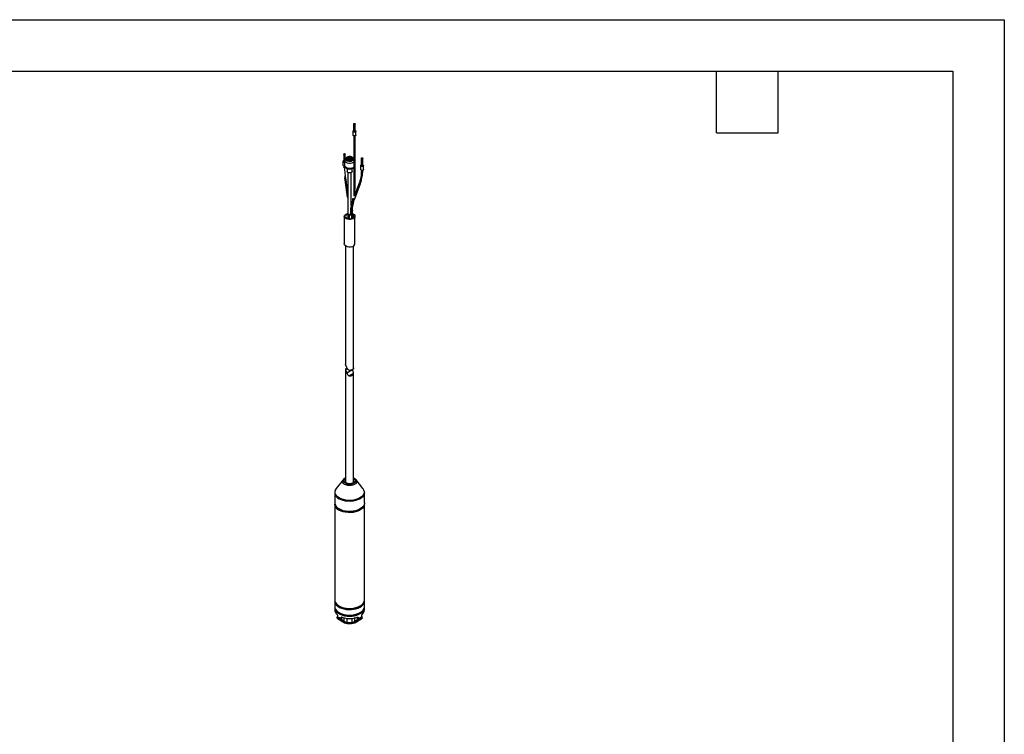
# Model space of a CAD drawing. Header units: millimetres. Extents: x 0 to 1676, y 0 to 1295.
# Tile 5 of 5: x 947 to 1676, y 766 to 1295. Entities that reach past the tile are written whole.
import ezdxf

# ---------------------------------------------------------------- set-up
doc = ezdxf.new("R2010")
doc.units = ezdxf.units.MM
doc.header["$LTSCALE"] = 6
doc.layers.add('TEXT', color=140, linetype='Continuous', lineweight=25)

msp = doc.modelspace()

# ---------------------------------------------------------------- linework, layer by layer
at = {"color": 7, "linetype": 'Continuous'}
for p, q in [((0.01, 1295.42), (1676.41, 1295.42)), ((1676.41, 1295.42), (1676.41, 0.02))]:
    msp.add_line(p, q, dxfattribs=at)
for p, q in [((1193.66, 1212.75), (1193.66, 1209.89)), ((1194.21, 1213.42), (1193.85, 1213.1)), ((1194.21, 1218.22), (1194.21, 1213.32)), ((1195.31, 1213.32), (1195.31, 1218.22)), ((1195.68, 1213.1), (1195.31, 1213.42)), ((1195.86, 1209.89), (1195.86, 1212.75)), ((1194.26, 1209.33), (1194.26, 1169.96)), ((1195.26, 1169.96), (1195.26, 1209.33)), ((1186.28, 1190.38), (1186.28, 1187.52)), ((1186.83, 1191.05), (1186.46, 1190.73)), ((1186.83, 1195.85), (1186.83, 1190.95)), ((1187.44, 1191.13), (1187.44, 1187.39)), ((1187.93, 1192.43), (1187.93, 1195.85)), ((1189.21, 1193.06), (1189.21, 1192.25)), ((1190.54, 1192.82), (1190.25, 1192.66)), ((1193.2, 1192.25), (1193.2, 1193.06)), ((1199.89, 1192.73), (1199.89, 1187.83)), ((1200.99, 1187.83), (1200.99, 1192.73)), ((1186.88, 1186.96), (1186.88, 1186.14)), ((1189.35, 1185.11), (1189.35, 1182.93)), ((1189.96, 1182.14), (1189.96, 1148.12)), ((1191.21, 1184.79), (1191.63, 1184.83)), ((1192.46, 1157.61), (1192.46, 1182.14)), ((1193.06, 1182.93), (1193.06, 1185.12)), ((1199.34, 1187.26), (1199.34, 1184.4)), ((1199.89, 1187.93), (1199.53, 1187.61)), ((1199.94, 1183.83), (1199.94, 1183.02)), ((1200.94, 1183.02), (1200.94, 1183.83)), ((1201.36, 1187.61), (1200.99, 1187.93)), ((1201.54, 1184.4), (1201.54, 1187.26)), ((1187.58, 1176.73), (1187.57, 1176.74)), ((1187.58, 1176.73), (1189.33, 1164.01)), ((1189.96, 1166.79), (1188.57, 1176.87)), ((1188.57, 1176.87), (1188.57, 1176.86)), ((1198.3, 1174.42), (1194.62, 1164.6)), ((1195.01, 1162.77), (1199.24, 1174.07)), ((1195.26, 1169.96), (1195.26, 1169.95)), ((1199.24, 1174.07), (1199.24, 1174.06)), ((1189.96, 1163.96), (1189.89, 1163.94)), ((1189.96, 1163.56), (1189.89, 1163.94)), ((1193.58, 1162.66), (1192.1, 1156.02)), ((1193.07, 1155.8), (1194.56, 1162.44)), ((1192.46, 1151.69), (1192.46, 1153.85)), ((1193.07, 1155.8), (1193.07, 1155.79)), ((1193.37, 1148.49), (1193.37, 1154.17)), ((1187.21, 1149.69), (1187.21, 1129.28)), ((1190.84, 1151.18), (1190.84, 1147.97)), ((1191.21, 1151.42), (1191.21, 1150.94)), ((1192.09, 1150.73), (1192.09, 1151.63)), ((1192.94, 1148.28), (1192.94, 1151.18)), ((1195.21, 1129.28), (1195.21, 1149.69)), ((1188.21, 1127.75), (1188.21, 1040.23)), ((1194.21, 1037.31), (1194.21, 1127.75)), ((1188.21, 1040.14), (1188.23, 1040.23)), ((1189.59, 1036.85), (1188.21, 1036.05)), ((1188.21, 1036.22), (1188.21, 952.72)), ((1193.44, 1036.03), (1189.21, 1033.59)), ((1194.2, 1033.35), (1191.07, 1031.55)), ((1194.21, 952.72), (1194.21, 1033.28)), ((1186.38, 954.56), (1181.35, 948.07)), ((1188.16, 952.91), (1188.21, 953.22)), ((1194.21, 953.22), (1194.25, 952.89)), ((1195.97, 954.63), (1196.03, 954.56)), ((1201.06, 948.07), (1196.03, 954.56)), ((1180.21, 944.91), (1180.21, 937.39)), ((1180.21, 944.8), (1180.21, 944.91)), ((1202.21, 937.39), (1202.21, 944.91)), ((1180.21, 936.57), (1180.21, 865.54)), ((1202.21, 865.54), (1202.21, 936.57)), ((1180.21, 864.72), (1180.21, 860.64)), ((1202.21, 860.64), (1202.21, 864.72)), ((1180.21, 859.82), (1180.21, 858.19)), ((1182.21, 853.97), (1182.17, 853.45)), ((1182.21, 853.97), (1182.21, 853.95)), ((1182.26, 853.88), (1182.26, 853.87)), ((1183.43, 856.15), (1183.78, 855.94)), ((1198.63, 855.94), (1198.98, 856.15)), ((1200.15, 853.87), (1200.15, 853.88)), ((1200.2, 853.95), (1200.2, 853.97)), ((1200.24, 853.45), (1200.2, 853.93)), ((1202.21, 858.19), (1202.21, 859.82)), ((1181.92, 852.14), (1181.99, 852.29)), ((1181.98, 852.02), (1182.4, 851.56)), ((1182, 852.03), (1182.02, 852.04)), ((1184.81, 852.39), (1184.81, 852.41)), ((1185.21, 852.34), (1185.17, 852.44)), ((1185.21, 852.51), (1185.21, 852.53)), ((1185.22, 852.34), (1185.21, 852.51)), ((1185.26, 851.92), (1185.22, 852.34)), ((1187.21, 849.51), (1187.21, 852.42)), ((1188.7, 848.29), (1188.49, 848.36)), ((1189.46, 848.66), (1189.46, 851.92)), ((1192.77, 848.19), (1193.71, 848.3)), ((1192.96, 851.92), (1192.96, 848.66)), ((1193.92, 848.36), (1193.71, 848.3)), ((1195.21, 849.51), (1195.21, 852.42)), ((1197.21, 852.51), (1197.21, 852.53)), ((1197.6, 852.41), (1197.6, 852.39)), ((1200.02, 851.55), (1200.42, 852.03)), ((1200.39, 852.04), (1200.41, 852.03)), ((1200.41, 852.03), (1200.44, 852.02)), ((1200.42, 852.29), (1200.49, 852.13))]:
    msp.add_line(p, q)
at = {"flags": 128}
for points in [[(1193.99, 1212.3), (1193.75, 1212.51), (1193.66, 1212.75), (1193.75, 1212.99), (1193.85, 1213.1)], [(1195.68, 1213.1), (1195.78, 1212.99), (1195.86, 1212.75), (1195.78, 1212.51), (1195.54, 1212.3), (1195.18, 1212.16), (1194.76, 1212.11), (1194.34, 1212.16), (1193.99, 1212.3)], [(1194.38, 1218), (1194.26, 1218.1), (1194.21, 1218.22), (1194.26, 1218.34), (1194.38, 1218.45), (1194.55, 1218.51), (1194.76, 1218.54), (1194.97, 1218.51), (1195.15, 1218.45), (1195.27, 1218.34), (1195.31, 1218.22), (1195.27, 1218.1), (1195.15, 1218), (1194.97, 1217.93), (1194.76, 1217.9), (1194.55, 1217.93), (1194.38, 1218)], [(1194.38, 1213.1), (1194.26, 1213.2), (1194.21, 1213.32)], [(1195.31, 1213.32), (1195.27, 1213.2), (1195.15, 1213.1), (1194.97, 1213.03), (1194.76, 1213), (1194.55, 1213.03), (1194.38, 1213.1)], [(1193.99, 1209.44), (1193.75, 1209.65), (1193.66, 1209.89)], [(1195.86, 1209.89), (1195.78, 1209.65), (1195.54, 1209.44), (1195.18, 1209.31), (1194.76, 1209.26), (1194.34, 1209.31), (1193.99, 1209.44)], [(1186.6, 1189.93), (1186.36, 1190.14), (1186.28, 1190.38), (1186.36, 1190.62), (1186.46, 1190.73)], [(1186.99, 1195.63), (1186.87, 1195.73), (1186.83, 1195.85), (1186.87, 1195.97), (1186.99, 1196.08), (1187.17, 1196.15), (1187.38, 1196.17), (1187.59, 1196.15), (1187.77, 1196.08), (1187.89, 1195.97), (1187.93, 1195.85), (1187.89, 1195.73), (1187.77, 1195.63), (1187.59, 1195.56), (1187.38, 1195.53), (1187.17, 1195.56), (1186.99, 1195.63)], [(1186.99, 1190.73), (1186.87, 1190.83), (1186.83, 1190.95)], [(1194.26, 1189.86), (1193.75, 1189.53), (1192.82, 1189.17), (1191.74, 1188.98), (1190.62, 1188.99), (1189.55, 1189.18), (1188.62, 1189.55), (1187.93, 1190.06), (1187.53, 1190.67), (1187.44, 1191.13)], [(1193.18, 1193.2), (1193.74, 1192.79), (1194.06, 1192.28), (1194.07, 1191.72), (1193.77, 1191.2), (1193.2, 1190.76), (1192.4, 1190.45), (1191.48, 1190.31), (1190.53, 1190.35), (1189.65, 1190.57), (1188.94, 1190.93), (1188.47, 1191.42), (1188.31, 1191.96), (1188.45, 1192.5), (1188.89, 1192.99), (1189.23, 1193.2)], [(1193.2, 1192.56), (1193.32, 1192.33), (1193.32, 1191.85), (1193, 1191.4), (1192.41, 1191.05), (1191.63, 1190.87), (1190.79, 1190.86), (1190.01, 1191.05), (1189.42, 1191.39), (1189.09, 1191.84), (1189.09, 1192.33), (1189.21, 1192.56)], [(1189.21, 1192.25), (1189.25, 1192.02), (1189.55, 1191.61), (1190.1, 1191.29), (1190.82, 1191.12), (1191.6, 1191.12), (1192.32, 1191.29), (1192.86, 1191.61), (1193.16, 1192.03), (1193.2, 1192.25)], [(1190.09, 1194.02), (1190.81, 1194.19), (1191.59, 1194.19), (1192.31, 1194.02), (1192.86, 1193.7), (1193.16, 1193.29), (1193.16, 1192.84), (1192.86, 1192.43), (1192.32, 1192.11), (1191.6, 1191.94), (1190.82, 1191.94), (1190.1, 1192.11), (1189.55, 1192.42), (1189.25, 1192.84), (1189.25, 1193.28), (1189.55, 1193.7), (1190.09, 1194.02)], [(1190.54, 1193.63), (1190.97, 1193.74), (1191.43, 1193.74), (1191.86, 1193.64), (1192.19, 1193.45), (1192.37, 1193.2), (1192.37, 1192.93), (1192.2, 1192.68), (1191.87, 1192.49), (1191.44, 1192.39), (1190.98, 1192.39), (1190.55, 1192.49), (1190.22, 1192.68), (1190.04, 1192.93), (1190.04, 1193.2), (1190.21, 1193.44), (1190.54, 1193.63)], [(1200.05, 1192.5), (1199.94, 1192.61), (1199.89, 1192.73), (1199.94, 1192.85), (1200.05, 1192.95), (1200.23, 1193.02), (1200.44, 1193.05), (1200.65, 1193.02), (1200.83, 1192.95), (1200.95, 1192.85), (1200.99, 1192.73), (1200.95, 1192.61), (1200.83, 1192.5), (1200.65, 1192.43), (1200.44, 1192.41), (1200.23, 1192.43), (1200.05, 1192.5)], [(1186.6, 1187.07), (1186.36, 1187.28), (1186.28, 1187.52)], [(1187.48, 1185.86), (1187.38, 1185.85), (1187.19, 1185.88), (1187.02, 1185.94), (1186.92, 1186.03), (1186.88, 1186.14)], [(1194.26, 1186.12), (1193.75, 1185.78), (1192.82, 1185.42), (1191.74, 1185.24), (1190.62, 1185.24), (1189.55, 1185.44), (1188.62, 1185.8), (1187.93, 1186.31), (1187.53, 1186.92), (1187.44, 1187.39)], [(1187.88, 1186.14), (1187.84, 1186.03), (1187.73, 1185.94), (1187.57, 1185.88), (1187.48, 1185.86)], [(1193.06, 1182.93), (1193.03, 1182.73), (1192.75, 1182.34), (1192.24, 1182.04), (1191.57, 1181.88), (1190.85, 1181.88), (1190.18, 1182.04), (1189.66, 1182.34), (1189.38, 1182.72), (1189.35, 1182.93)], [(1199.67, 1186.81), (1199.43, 1187.01), (1199.34, 1187.26), (1199.43, 1187.5), (1199.53, 1187.61)], [(1199.67, 1183.95), (1199.43, 1184.16), (1199.34, 1184.4)], [(1201.36, 1187.61), (1201.46, 1187.5), (1201.54, 1187.26), (1201.46, 1187.01), (1201.22, 1186.81), (1200.86, 1186.67), (1200.44, 1186.62), (1200.02, 1186.67), (1199.67, 1186.81)], [(1201.54, 1184.4), (1201.46, 1184.16), (1201.22, 1183.95), (1200.86, 1183.81), (1200.44, 1183.76), (1200.02, 1183.81), (1199.67, 1183.95)], [(1200.05, 1187.6), (1199.94, 1187.71), (1199.89, 1187.83)], [(1200.8, 1182.81), (1200.64, 1182.75), (1200.44, 1182.73), (1200.25, 1182.75), (1200.09, 1182.81), (1199.98, 1182.91), (1199.94, 1183.02)], [(1200.99, 1187.83), (1200.95, 1187.71), (1200.83, 1187.6), (1200.65, 1187.54), (1200.44, 1187.51), (1200.23, 1187.54), (1200.05, 1187.6)], [(1200.94, 1183.02), (1200.91, 1182.91), (1200.8, 1182.81)], [(1188.57, 1176.86), (1188.57, 1176.86), (1188.52, 1176.8), (1188.41, 1176.74), (1188.25, 1176.69), (1188.06, 1176.65), (1187.87, 1176.64), (1187.71, 1176.66), (1187.61, 1176.69), (1187.58, 1176.73)], [(1194.96, 1169.69), (1194.76, 1169.67), (1194.57, 1169.69), (1194.41, 1169.76), (1194.3, 1169.85), (1194.26, 1169.96)], [(1199.12, 1173.98), (1198.96, 1173.97), (1198.78, 1174.01), (1198.6, 1174.08), (1198.44, 1174.17), (1198.34, 1174.28), (1198.3, 1174.38), (1198.3, 1174.42)], [(1199.24, 1174.06), (1199.21, 1174.03), (1199.12, 1173.98)], [(1194.25, 1162.16), (1194.06, 1162.14), (1193.87, 1162.19), (1193.71, 1162.29), (1193.61, 1162.44), (1193.58, 1162.59), (1193.58, 1162.66)], [(1193.65, 1162.79), (1193.73, 1162.86), (1193.89, 1162.94), (1194.08, 1162.95), (1194.27, 1162.9), (1194.43, 1162.8), (1194.53, 1162.66), (1194.57, 1162.5), (1194.56, 1162.44)], [(1194.49, 1162.3), (1194.41, 1162.23), (1194.25, 1162.16)], [(1194.56, 1162.44), (1194.53, 1162.35), (1194.49, 1162.3)], [(1195.01, 1162.77), (1194.98, 1162.74), (1194.88, 1162.69)], [(1192.77, 1155.52), (1192.58, 1155.51), (1192.39, 1155.55), (1192.23, 1155.66), (1192.12, 1155.8), (1192.09, 1155.96), (1192.1, 1156.02)], [(1193.37, 1154.18), (1193.37, 1154.17), (1193.33, 1154.06), (1193.22, 1153.97)], [(1192.91, 1147.6), (1191.83, 1147.41), (1190.69, 1147.4), (1189.59, 1147.58), (1188.63, 1147.93), (1187.87, 1148.42), (1187.38, 1149.01), (1187.21, 1149.66), (1187.35, 1150.31), (1187.81, 1150.91), (1188.55, 1151.42), (1189.5, 1151.78), (1190.02, 1151.9)], [(1189.96, 1151.27), (1189.49, 1151.11), (1188.79, 1150.72), (1188.34, 1150.21), (1188.21, 1149.64), (1188.4, 1149.08), (1188.89, 1148.59), (1189.64, 1148.22), (1190.55, 1148), (1191.54, 1147.97), (1192.49, 1148.13), (1192.49, 1148.13)], [(1192.26, 1151.75), (1192.61, 1151.62), (1192.85, 1151.43), (1192.94, 1151.19), (1192.87, 1150.96), (1192.64, 1150.76), (1192.3, 1150.62), (1191.89, 1150.58), (1191.48, 1150.62), (1191.14, 1150.76), (1190.91, 1150.96), (1190.84, 1151.2), (1190.94, 1151.44)], [(1192.09, 1151.63), (1192.38, 1151.55), (1192.6, 1151.4), (1192.69, 1151.22), (1192.65, 1151.03), (1192.47, 1150.86), (1192.2, 1150.75), (1191.87, 1150.72), (1191.55, 1150.76), (1191.29, 1150.88), (1191.13, 1151.05), (1191.1, 1151.24), (1191.21, 1151.42)], [(1192.49, 1148.13), (1193.3, 1148.45), (1193.88, 1148.91), (1194.18, 1149.46), (1194.15, 1150.02), (1193.8, 1150.56), (1193.37, 1150.89)], [(1193.37, 1151.63), (1193.78, 1151.46), (1194.54, 1150.97), (1195.03, 1150.37), (1195.2, 1149.72), (1195.06, 1149.07), (1194.6, 1148.47), (1193.86, 1147.97), (1192.91, 1147.6)], [(1192.91, 1127.19), (1191.83, 1127), (1190.69, 1126.99), (1189.59, 1127.17), (1188.63, 1127.51), (1187.87, 1128), (1187.38, 1128.6), (1187.21, 1129.25), (1187.21, 1129.28)], [(1187.47, 951.16), (1186.65, 951.76), (1186.13, 952.46), (1185.92, 953.22), (1186.04, 953.98), (1186.38, 954.56)], [(1196.03, 954.56), (1196.06, 954.53), (1196.43, 953.79), (1196.47, 953.03), (1196.18, 952.28), (1195.58, 951.6), (1194.7, 951.02), (1193.61, 950.59), (1192.36, 950.33), (1191.04, 950.26), (1189.73, 950.38), (1188.51, 950.69), (1187.47, 951.16)], [(1194.21, 955.58), (1194.33, 955.53), (1195.26, 954.74), (1195.53, 954.25), (1195.63, 953.72), (1195.53, 953.2), (1195.26, 952.71), (1194.33, 951.92), (1192.96, 951.38), (1192.11, 951.22), (1191.21, 951.17), (1190.3, 951.22), (1189.45, 951.38), (1188.08, 951.92), (1188.08, 951.92)], [(1183.57, 941.11), (1182.36, 941.94), (1181.42, 942.89), (1180.77, 943.91), (1180.45, 944.98), (1180.45, 946.06), (1180.77, 947.13), (1181.35, 948.07)], [(1202.2, 944.85), (1202.08, 943.97), (1201.65, 942.92), (1200.92, 941.93), (1199.91, 941.02), (1198.65, 940.23), (1197.17, 939.57), (1195.52, 939.07), (1193.75, 938.73), (1191.91, 938.57), (1190.04, 938.59), (1188.21, 938.8), (1186.46, 939.18), (1184.85, 939.72), (1183.43, 940.42)], [(1201.06, 948.07), (1201.64, 947.13), (1201.96, 946.06), (1201.96, 944.98), (1201.64, 943.91), (1200.99, 942.89), (1200.05, 941.94), (1198.84, 941.11), (1197.4, 940.41), (1195.77, 939.87), (1194, 939.5), (1192.15, 939.31), (1190.26, 939.31), (1188.41, 939.5), (1186.64, 939.87), (1185.01, 940.41), (1183.57, 941.11)], [(1202.21, 937.39), (1202.08, 936.45), (1201.65, 935.4), (1200.92, 934.41), (1199.91, 933.51), (1198.65, 932.71), (1197.17, 932.06), (1195.52, 931.55), (1193.75, 931.21), (1191.91, 931.05), (1190.04, 931.08), (1188.21, 931.28), (1186.46, 931.66), (1184.85, 932.21), (1183.43, 932.9)], [(1202.18, 936.98), (1202.2, 936.71), (1202.08, 935.63), (1201.65, 934.59), (1200.92, 933.6), (1199.91, 932.69), (1198.65, 931.9), (1197.17, 931.24), (1195.52, 930.73), (1193.75, 930.4), (1191.91, 930.24), (1190.04, 930.26), (1188.21, 930.46), (1186.46, 930.85), (1184.85, 931.39), (1183.43, 932.08)], [(1180.21, 865.54), (1180.33, 864.6), (1180.76, 863.55), (1181.49, 862.56), (1182.5, 861.65), (1183.76, 860.86), (1185.24, 860.2), (1186.89, 859.7), (1188.66, 859.36), (1190.5, 859.2), (1192.37, 859.22), (1194.2, 859.43), (1195.95, 859.81), (1197.56, 860.35), (1198.98, 861.05)], [(1180.23, 865.13), (1180.21, 864.85), (1180.33, 863.78), (1180.76, 862.73), (1181.49, 861.74), (1182.5, 860.84), (1183.76, 860.04), (1185.24, 859.38), (1186.89, 858.88), (1188.66, 858.54), (1190.5, 858.38), (1192.37, 858.4), (1194.2, 858.61), (1195.95, 858.99), (1197.56, 859.53), (1198.98, 860.23)], [(1180.21, 860.64), (1180.33, 859.7), (1180.76, 858.65), (1181.49, 857.66), (1182.5, 856.75), (1183.76, 855.96), (1185.24, 855.3), (1186.89, 854.8), (1188.66, 854.46), (1190.5, 854.3), (1192.37, 854.32), (1194.2, 854.53), (1195.95, 854.91), (1197.56, 855.45), (1198.98, 856.15)], [(1180.23, 860.23), (1180.21, 859.55), (1180.45, 858.48), (1181, 857.45), (1181.84, 856.49), (1182.95, 855.62), (1184.29, 854.88), (1185.84, 854.28), (1187.54, 853.83), (1189.35, 853.56), (1191.21, 853.47)], [(1191.21, 853.47), (1193.06, 853.56), (1194.87, 853.83), (1196.57, 854.28), (1198.12, 854.88), (1199.46, 855.62), (1200.57, 856.49), (1201.41, 857.45), (1201.96, 858.48), (1202.2, 859.55), (1202.18, 860.23)], [(1184.81, 852.39), (1184.87, 852.37), (1184.94, 852.36), (1185, 852.37), (1185.07, 852.38), (1185.13, 852.4), (1185.17, 852.43), (1185.2, 852.47), (1185.21, 852.51)]]:
    msp.add_lwpolyline(points, dxfattribs=at)
for centre, radius, start, end in [((1187.37, 1191.42), 1.67, 242.65624, 272.40274), ((1187.37, 1191.48), 0.841, 242.72458, 274.26968), ((1191.19, 1191.16), 1.78, 57.1084, 111.45867), ((1187.37, 1188.57), 1.69, 242.75543, 275.21677), ((1194.93, 1170.04), 0.346, 274.38659, 345.48656), ((1189.67, 1164.52), 0.616, 236.05164, 290.60101), ((1194.78, 1163.52), 0.833, 249.08928, 276.99398), ((1192.87, 1154.61), 0.737, 239.62329, 298.6209), ((1192.7, 1155.9), 0.389, 279.8414, 343.38216), ((1191.2, 1153.56), 2.14, 262.92333, 270.11847), ((1191.59, 1152.5), 0.998, 299.517, 311.47543), ((1192.63, 1129.8), 2.63, 276.1813, 348.50948), ((1185.62, 945.4), 5.45, 186.33133, 246.24395), ((1185.59, 937.86), 5.41, 184.94505, 246.37509), ((1185.42, 936.88), 5.2, 178.89658, 247.39802), ((1196.59, 865.28), 5.49, 294.57468, 354.10517), ((1196.82, 866), 5.41, 293.62491, 355.05495), ((1196.99, 865.03), 5.2, 292.60198, 1.10342), ((1184.78, 858.37), 4.58, 182.3246, 228.64854), ((1191.21, 870.02), 15.91, 242.18163, 297.81299), ((1196.82, 861.1), 5.41, 293.62491, 355.05495), ((1200.1, 853.95), 0.101, 303.18467, 14.05136), ((1197.63, 858.37), 4.58, 311.35146, 357.6754), ((1188.65, 861.39), 10.33, 231.43963, 248.56574), ((1191.21, 869.85), 18.02, 251.79708, 288.20292), ((1185.69, 852.71), 0.114, 169.04424, 229.65419), ((1193.76, 861.39), 10.33, 291.43426, 308.56037)]:
    msp.add_arc(centre, radius, start, end)
msp.add_ellipse((1193.21, 856.4), major_axis=(-3.55, 3.55), ratio=0.517687, start_param=2.7557, end_param=3.111437)
for points, knots in [([(1189.31, 1193.4), (1189.25, 1193.39), (1188.99, 1193.3), (1188.57, 1193.05), (1188.07, 1192.66), (1187.68, 1192.15), (1187.45, 1191.61), (1187.46, 1191.26), (1187.47, 1191.12)], [0, 0, 0, 0, 0.050641, 0.241249, 0.44403, 0.653059, 0.86828, 1, 1, 1, 1]), ([(1190.69, 1192.46), (1190.76, 1192.47), (1190.92, 1192.5), (1191.26, 1192.52), (1191.56, 1192.5), (1191.72, 1192.46), (1191.74, 1192.46)], [0, 0, 0, 0, 0.20449, 0.491503, 0.940408, 1, 1, 1, 1]), ([(1194.26, 1192.7), (1194.08, 1192.85), (1193.74, 1193.13), (1193.3, 1193.35), (1193.06, 1193.43), (1193.05, 1193.43)], [0, 0, 0, 0, 0.507417, 0.967873, 1, 1, 1, 1]), ([(1187.47, 1187.38), (1187.46, 1187.28), (1187.44, 1186.95), (1187.67, 1186.4), (1188.09, 1185.84), (1188.66, 1185.42), (1189.24, 1185.14), (1189.82, 1184.95), (1190.45, 1184.82), (1190.93, 1184.8), (1191.21, 1184.79)], [0, 0, 0, 0, 0.060908, 0.212657, 0.368043, 0.51271, 0.644927, 0.744642, 0.854964, 1, 1, 1, 1]), ([(1188.57, 1176.86), (1188.34, 1178.45), (1187.9, 1181.6), (1187.62, 1184.44), (1187.47, 1185.86)], [0, 0, 0, 0, 0.501316, 1, 1, 1, 1]), ([(1191.63, 1184.83), (1191.84, 1184.84), (1192.2, 1184.86), (1192.75, 1185), (1193.28, 1185.18), (1193.83, 1185.47), (1194.12, 1185.72), (1194.26, 1185.85)], [0, 0, 0, 0, 0.2092391, 0.3432033, 0.5632621, 0.7861584, 1, 1, 1, 1]), ([(1199.93, 1183.02), (1199.92, 1182.4), (1199.9, 1181.05), (1199.59, 1178.92), (1199.09, 1176.66), (1198.56, 1175.16), (1198.3, 1174.42)], [0, 0, 0, 0, 0.219783, 0.481474, 0.742323, 1, 1, 1, 1]), ([(1199.22, 1174.07), (1199.31, 1174.29), (1199.69, 1175.23), (1200.17, 1176.92), (1200.64, 1179.11), (1200.91, 1181.16), (1200.92, 1182.45), (1200.93, 1183.01)], [0, 0, 0, 0, 0.073948, 0.315353, 0.559285, 0.805658, 1, 1, 1, 1]), ([(1187.68, 1179.62), (1187.65, 1179.44), (1187.51, 1178.42), (1187.54, 1177.49), (1187.57, 1176.74)], [0, 0, 0, 0, 0.181248, 1, 1, 1, 1]), ([(1194.26, 1169.97), (1194.27, 1169.21), (1194.29, 1167.67), (1194.44, 1165.88), (1194.48, 1164.99), (1194.5, 1164.69)], [0, 0, 0, 0, 0.39531, 0.794482, 1, 1, 1, 1]), ([(1194.48, 1165.75), (1194.68, 1166.35), (1195.1, 1167.58), (1195.21, 1169.14), (1195.26, 1169.95)], [0, 0, 0, 0, 0.483755, 1, 1, 1, 1]), ([(1193.38, 1154.18), (1193.39, 1154.79), (1193.41, 1156.14), (1193.72, 1158.27), (1194.23, 1160.53), (1194.75, 1162.03), (1195.01, 1162.77)], [0, 0, 0, 0, 0.219793, 0.481485, 0.742335, 1, 1, 1, 1]), ([(1194.02, 1162.94), (1193.95, 1162.78), (1193.86, 1162.56), (1193.79, 1162.33), (1193.77, 1162.26)], [0, 0, 0, 0, 0.7068582, 1, 1, 1, 1]), ([(1192.1, 1156.03), (1191.97, 1155.19), (1191.72, 1153.53), (1191.9, 1151.73), (1192, 1150.85), (1192.01, 1150.82)], [0, 0, 0, 0, 0.495477, 0.984936, 1, 1, 1, 1]), ([(1192.02, 1152.51), (1192.11, 1152.78), (1192.45, 1153.81), (1192.81, 1154.95), (1193.07, 1155.79)], [0, 0, 0, 0, 0.269704, 1, 1, 1, 1]), ([(1189.37, 1037.3), (1189.17, 1037.2), (1188.75, 1036.98), (1188.34, 1036.63), (1188.19, 1036.33), (1188.21, 1036.1), (1188.21, 1036.05)], [0, 0, 0, 0, 0.255465, 0.566486, 0.903026, 1, 1, 1, 1]), ([(1189.21, 1037.67), (1189.12, 1037.89), (1189.01, 1038.11), (1188.86, 1038.44), (1188.8, 1038.55), (1188.69, 1038.76), (1188.64, 1038.87), (1188.54, 1039.08), (1188.5, 1039.19), (1188.41, 1039.39), (1188.37, 1039.49), (1188.27, 1039.78), (1188.23, 1039.96), (1188.21, 1040.14)], [0, 0, 0, 0, 0.25, 0.25, 0.375, 0.375, 0.5, 0.5, 0.625, 0.625, 0.75, 0.75, 1, 1, 1, 1]), ([(1191.07, 1035.63), (1190.84, 1035.7), (1190.62, 1035.81), (1190.32, 1036.01), (1190.22, 1036.08), (1190.04, 1036.25), (1189.96, 1036.33), (1189.72, 1036.61), (1189.59, 1036.81), (1189.37, 1037.23), (1189.28, 1037.45), (1189.21, 1037.67)], [0, 0, 0, 0, 0.25, 0.25, 0.375, 0.375, 0.5, 0.5, 0.75, 0.75, 1, 1, 1, 1]), ([(1194.2, 1037.43), (1194.21, 1037.28), (1194.2, 1037.15), (1194.13, 1036.91), (1194.08, 1036.8), (1193.93, 1036.6), (1193.83, 1036.51), (1193.6, 1036.33), (1193.47, 1036.24), (1193.18, 1036.07), (1193.02, 1035.99), (1192.67, 1035.84), (1192.49, 1035.77), (1192.1, 1035.66), (1191.9, 1035.62), (1191.49, 1035.58), (1191.28, 1035.59), (1191.07, 1035.63)], [0, 0, 0, 0, 0.125, 0.125, 0.25, 0.25, 0.375, 0.375, 0.5, 0.5, 0.625, 0.625, 0.75, 0.75, 0.875, 0.875, 1, 1, 1, 1]), ([(1188.21, 1036.05), (1188.23, 1035.88), (1188.27, 1035.7), (1188.37, 1035.41), (1188.41, 1035.31), (1188.5, 1035.11), (1188.54, 1035), (1188.64, 1034.79), (1188.69, 1034.68), (1188.8, 1034.47), (1188.85, 1034.36), (1189.01, 1034.03), (1189.12, 1033.81), (1189.21, 1033.59)], [0, 0, 0, 0, 0.25, 0.25, 0.375, 0.375, 0.5, 0.5, 0.625, 0.625, 0.75, 0.75, 1, 1, 1, 1]), ([(1189.21, 1033.59), (1189.28, 1033.37), (1189.37, 1033.15), (1189.59, 1032.73), (1189.72, 1032.52), (1189.96, 1032.25), (1190.04, 1032.16), (1190.22, 1032), (1190.32, 1031.93), (1190.62, 1031.72), (1190.84, 1031.62), (1191.07, 1031.55)], [0, 0, 0, 0, 0.25, 0.25, 0.5, 0.5, 0.625, 0.625, 0.75, 0.75, 1, 1, 1, 1]), ([(1191.07, 1031.55), (1191.28, 1031.51), (1191.49, 1031.5), (1191.89, 1031.54), (1192.1, 1031.58), (1192.48, 1031.68), (1192.67, 1031.75), (1193.02, 1031.9), (1193.18, 1031.99), (1193.47, 1032.15), (1193.6, 1032.24), (1193.83, 1032.42), (1193.92, 1032.52), (1194.08, 1032.72), (1194.13, 1032.83), (1194.2, 1033.06), (1194.21, 1033.2), (1194.2, 1033.35)], [0, 0, 0, 0, 0.125, 0.125, 0.25, 0.25, 0.375, 0.375, 0.5, 0.5, 0.625, 0.625, 0.75, 0.75, 0.875, 0.875, 1, 1, 1, 1]), ([(1194.2, 1033.35), (1194.19, 1033.55), (1194.16, 1033.76), (1194.07, 1034.09), (1194.04, 1034.2), (1193.97, 1034.43), (1193.94, 1034.54), (1193.82, 1034.89), (1193.74, 1035.12), (1193.58, 1035.58), (1193.51, 1035.81), (1193.44, 1036.03)], [0, 0, 0, 0, 0.25, 0.25, 0.375, 0.375, 0.5, 0.5, 0.75, 0.75, 1, 1, 1, 1]), ([(1188.21, 955.88), (1188.14, 955.85), (1187.83, 955.73), (1187.32, 955.43), (1186.78, 955.03), (1186.52, 954.72), (1186.42, 954.59)], [0, 0, 0, 0, 0.082135, 0.418096, 0.765256, 1, 1, 1, 1]), ([(1188.08, 951.92), (1187.73, 952.17), (1187.19, 952.55), (1186.85, 953.2), (1186.75, 953.72), (1186.84, 954.25), (1187.21, 954.87), (1187.66, 955.37), (1188.16, 955.56), (1188.21, 955.58)], [0, 0, 0, 0, 0.234248, 0.360348, 0.489124, 0.6179, 0.743999, 0.978247, 1, 1, 1, 1]), ([(1188.34, 952.07), (1188.02, 952.3), (1187.52, 952.65), (1187.21, 953.24), (1187.12, 953.72), (1187.22, 954.2), (1187.5, 954.75), (1187.94, 955.07), (1188.21, 955.26)], [0, 0, 0, 0, 0.248977, 0.383005, 0.519878, 0.656751, 0.79078, 1, 1, 1, 1]), ([(1191.21, 951.57), (1190.88, 951.58), (1190.42, 951.6), (1189.81, 951.73), (1189.35, 951.87), (1188.9, 952.07), (1188.55, 952.3), (1188.3, 952.54), (1188.18, 952.75), (1188.14, 952.84), (1188.16, 952.9), (1188.16, 952.91)], [0, 0, 0, 0, 0.1844349, 0.2551598, 0.3694622, 0.4824007, 0.5982958, 0.7155306, 0.8382115, 0.9796646, 1, 1, 1, 1]), ([(1194.21, 955.26), (1194.47, 955.07), (1194.91, 954.75), (1195.19, 954.2), (1195.28, 953.72), (1195.2, 953.24), (1194.88, 952.66), (1194.14, 952.03), (1193.05, 951.6), (1192.04, 951.42), (1191.2, 951.37), (1190.38, 951.42), (1189.35, 951.6), (1188.74, 951.88), (1188.34, 952.07)], [0, 0, 0, 0, 0.102571, 0.168279, 0.235382, 0.302485, 0.368193, 0.490255, 0.612317, 0.678025, 0.745127, 0.81223, 0.877938, 1, 1, 1, 1]), ([(1194.25, 952.89), (1194.24, 952.84), (1194.24, 952.73), (1194.03, 952.44), (1193.62, 952.13), (1193.1, 951.88), (1192.59, 951.73), (1191.98, 951.6), (1191.5, 951.58), (1191.21, 951.57)], [0, 0, 0, 0, 0.172395, 0.327882, 0.492861, 0.626798, 0.730266, 0.832072, 1, 1, 1, 1]), ([(1195.94, 954.64), (1195.83, 954.77), (1195.55, 955.11), (1194.96, 955.53), (1194.44, 955.77), (1194.21, 955.87)], [0, 0, 0, 0, 0.255966, 0.657526, 1, 1, 1, 1]), ([(1181.76, 948.52), (1181.68, 948.44), (1181.33, 948.1), (1180.87, 947.4), (1180.42, 946.43), (1180.2, 945.54), (1180.23, 944.98), (1180.24, 944.78)], [0, 0, 0, 0, 0.077148, 0.331435, 0.588518, 0.851143, 1, 1, 1, 1]), ([(1202.17, 944.84), (1202.18, 945.08), (1202.19, 945.72), (1201.88, 946.71), (1201.44, 947.6), (1201.05, 948.05), (1200.92, 948.2)], [0, 0, 0, 0, 0.198013, 0.533054, 0.843001, 1, 1, 1, 1]), ([(1183.53, 932.15), (1183.46, 932.19), (1183.3, 932.28), (1183.08, 932.42), (1182.86, 932.57), (1182.66, 932.72), (1182.46, 932.87), (1182.12, 933.14), (1181.7, 933.54), (1181.23, 934.09), (1180.85, 934.68), (1180.61, 935.19), (1180.48, 935.61), (1180.41, 935.93), (1180.36, 936.25), (1180.36, 936.47), (1180.36, 936.57)], [0, 0, 0, 0, 0.03889, 0.07771, 0.116498, 0.15529, 0.194121, 0.233028, 0.356468, 0.47997, 0.608556, 0.737205, 0.802968, 0.868571, 0.93419, 1, 1, 1, 1]), ([(1202.03, 936.44), (1201.99, 936.06), (1201.9, 935.25), (1201.23, 934.09), (1200.22, 933.02), (1198.92, 932.12), (1197.36, 931.37), (1195.52, 930.78), (1193.43, 930.4), (1191.21, 930.27), (1188.98, 930.4), (1186.9, 930.78), (1185.04, 931.36), (1184.03, 931.89), (1183.53, 932.15)], [0, 0, 0, 0, 0.0792122, 0.1657509, 0.2488355, 0.3272246, 0.4056138, 0.4886984, 0.5752371, 0.6636123, 0.7519875, 0.8385263, 0.9216109, 1, 1, 1, 1]), ([(1198.88, 860.29), (1198.38, 860.03), (1197.37, 859.51), (1195.51, 858.93), (1193.43, 858.54), (1191.2, 858.41), (1188.98, 858.54), (1186.89, 858.93), (1185.05, 859.51), (1183.49, 860.27), (1182.19, 861.17), (1181.18, 862.23), (1180.51, 863.39), (1180.42, 864.2), (1180.38, 864.59)], [0, 0, 0, 0, 0.0783891, 0.1614737, 0.2480125, 0.3363877, 0.4247629, 0.5113016, 0.5943862, 0.6727754, 0.7511645, 0.8342491, 0.9207878, 1, 1, 1, 1]), ([(1181.75, 854.94), (1181.77, 854.92), (1181.8, 854.89), (1181.86, 854.83), (1181.91, 854.76), (1181.97, 854.67), (1182.05, 854.55), (1182.12, 854.4), (1182.18, 854.26), (1182.22, 854.12), (1182.25, 853.99), (1182.25, 853.92), (1182.26, 853.88)], [0, 0, 0, 0, 0.075236, 0.14986, 0.224512, 0.299829, 0.438281, 0.572462, 0.689248, 0.801082, 0.90148, 1, 1, 1, 1]), ([(1181.79, 854.84), (1181.84, 854.78), (1181.94, 854.67), (1182.08, 854.45), (1182.17, 854.25), (1182.21, 854.1), (1182.21, 854.03), (1182.21, 853.99)], [0, 0, 0, 0, 0.268909, 0.528615, 0.771946, 0.886948, 1, 1, 1, 1]), ([(1182.26, 853.88), (1182.24, 853.89), (1182.22, 853.92), (1182.21, 853.96), (1182.21, 853.98), (1182.21, 853.99)], [0, 0, 0, 0, 0.339608, 0.679216, 1, 1, 1, 1]), ([(1182.26, 853.87), (1182.24, 853.88), (1182.22, 853.9), (1182.21, 853.94), (1182.21, 853.96), (1182.21, 853.98)], [0, 0, 0, 0, 0.340158, 0.680317, 1, 1, 1, 1]), ([(1182.26, 853.87), (1182.25, 853.82), (1182.25, 853.72), (1182.24, 853.58), (1182.23, 853.44), (1182.22, 853.35), (1182.21, 853.31)], [0, 0, 0, 0, 0.249631, 0.499028, 0.748912, 1, 1, 1, 1]), ([(1200.15, 853.88), (1200.16, 853.9), (1200.16, 853.94), (1200.16, 853.99), (1200.17, 854.05), (1200.19, 854.14), (1200.23, 854.26), (1200.29, 854.4), (1200.36, 854.55), (1200.46, 854.7), (1200.56, 854.83), (1200.62, 854.9), (1200.66, 854.94)], [0, 0, 0, 0, 0.049371, 0.098654, 0.148414, 0.199202, 0.311012, 0.427832, 0.561985, 0.700477, 0.850274, 1, 1, 1, 1]), ([(1200.15, 853.88), (1200.17, 853.89), (1200.19, 853.92), (1200.2, 853.95), (1200.2, 853.98), (1200.2, 853.99)], [0, 0, 0, 0, 0.343126, 0.686253, 1, 1, 1, 1]), ([(1200.2, 853.31), (1200.19, 853.35), (1200.18, 853.44), (1200.17, 853.58), (1200.16, 853.72), (1200.16, 853.82), (1200.15, 853.87)], [0, 0, 0, 0, 0.251088, 0.500972, 0.750369, 1, 1, 1, 1]), ([(1200.2, 853.99), (1200.2, 854.02), (1200.2, 854.09), (1200.24, 854.25), (1200.33, 854.45), (1200.47, 854.67), (1200.57, 854.78), (1200.62, 854.84)], [0, 0, 0, 0, 0.11299, 0.227815, 0.470937, 0.730768, 1, 1, 1, 1]), ([(1182.17, 852.42), (1182.13, 852.42), (1182.09, 852.41), (1182, 852.36), (1181.97, 852.33), (1181.92, 852.23), (1181.91, 852.18), (1181.93, 852.08), (1181.95, 852.04), (1181.97, 852.02)], [0, 0, 0, 0, 0.25, 0.25, 0.5, 0.5, 0.75, 0.75, 1, 1, 1, 1]), ([(1181.99, 852.3), (1181.98, 852.24), (1181.94, 852.13), (1181.98, 852.06), (1181.99, 852.03)], [0, 0, 0, 0, 0.567094, 1, 1, 1, 1]), ([(1182.02, 852.04), (1182.02, 852.04), (1182.03, 852.04), (1182.05, 852.25), (1182.11, 852.64), (1182.17, 853.08), (1182.21, 853.31)], [0, 0, 0, 0, 0.0092938, 0.3321275, 0.644512, 1, 1, 1, 1]), ([(1182.18, 853.45), (1182.17, 853.45), (1182.16, 853.43), (1182.16, 853.39), (1182.18, 853.35), (1182.2, 853.32), (1182.21, 853.31)], [0, 0, 0, 0, 0.077764, 0.413351, 0.722922, 1, 1, 1, 1]), ([(1182.24, 851.7), (1182.42, 851.51), (1182.78, 851.14), (1183.38, 850.94), (1183.67, 850.84)], [0, 0, 0, 0, 0.51255, 1, 1, 1, 1]), ([(1182.64, 851.53), (1182.5, 851.54), (1182.33, 851.55), (1182.39, 851.55), (1182.4, 851.55)], [0, 0, 0, 0, 0.8396946, 1, 1, 1, 1]), ([(1185.06, 850.13), (1185.02, 850.17), (1184.92, 850.25), (1184.77, 850.36), (1184.63, 850.47), (1184.48, 850.58), (1184.35, 850.68), (1184.21, 850.77), (1184.08, 850.86), (1183.95, 850.95), (1183.83, 851.03), (1183.71, 851.1), (1183.49, 851.23), (1183.19, 851.38), (1182.92, 851.48), (1182.74, 851.53), (1182.68, 851.53), (1182.64, 851.53)], [0, 0, 0, 0, 0.05004, 0.099248, 0.147605, 0.195098, 0.241715, 0.287473, 0.332367, 0.376386, 0.419537, 0.461816, 0.50322, 0.662685, 0.823381, 0.90912, 1, 1, 1, 1]), ([(1183.66, 850.85), (1183.54, 850.88), (1183.28, 850.96), (1182.92, 851.2), (1182.73, 851.42), (1182.64, 851.53)], [0, 0, 0, 0, 0.304688, 0.657032, 1, 1, 1, 1]), ([(1183.67, 850.84), (1183.66, 850.84), (1183.66, 850.84), (1183.74, 850.8), (1183.86, 850.74), (1184.06, 850.62), (1184.32, 850.46), (1184.64, 850.24), (1184.86, 850.08), (1184.98, 850)], [0, 0, 0, 0, 0.108712, 0.231149, 0.361238, 0.500606, 0.651772, 0.817496, 1, 1, 1, 1]), ([(1184.81, 852.41), (1184.81, 852.43), (1184.81, 852.47), (1184.82, 852.52), (1184.84, 852.57), (1184.87, 852.62), (1184.91, 852.67), (1184.96, 852.71), (1185.03, 852.75), (1185.11, 852.78), (1185.17, 852.78), (1185.21, 852.79)], [0, 0, 0, 0, 0.087662, 0.174548, 0.261985, 0.351277, 0.443646, 0.571278, 0.703779, 0.849912, 1, 1, 1, 1]), ([(1184.81, 852.41), (1184.84, 852.4), (1184.88, 852.39), (1184.97, 852.38), (1185.02, 852.38), (1185.11, 852.41), (1185.15, 852.43), (1185.2, 852.48), (1185.21, 852.5), (1185.21, 852.53)], [0, 0, 0, 0, 0.25, 0.25, 0.5, 0.5, 0.75, 0.75, 1, 1, 1, 1]), ([(1184.87, 851.77), (1184.86, 851.82), (1184.84, 851.93), (1184.82, 852.09), (1184.81, 852.24), (1184.81, 852.34), (1184.81, 852.39)], [0, 0, 0, 0, 0.251088, 0.500972, 0.750369, 1, 1, 1, 1]), ([(1185.26, 851.92), (1185.26, 851.9), (1185.25, 851.88), (1185.21, 851.84), (1185.18, 851.82), (1185.09, 851.78), (1185.04, 851.77), (1184.94, 851.76), (1184.9, 851.76), (1184.87, 851.77)], [0, 0, 0, 0, 0.25, 0.25, 0.5, 0.5, 0.75, 0.75, 1, 1, 1, 1]), ([(1184.87, 851.77), (1184.89, 851.71), (1184.91, 851.58), (1184.97, 851.39), (1185.03, 851.2), (1185.11, 851.01), (1185.21, 850.81), (1185.32, 850.62), (1185.44, 850.43), (1185.58, 850.24), (1185.74, 850.06), (1185.93, 849.86), (1186.15, 849.66), (1186.42, 849.46), (1186.69, 849.28), (1186.89, 849.17), (1186.99, 849.12)], [0, 0, 0, 0, 0.0561501, 0.1140027, 0.1735312, 0.2347251, 0.2975887, 0.3621218, 0.428316, 0.4961642, 0.56566, 0.6367965, 0.7277568, 0.8186145, 0.9093628, 1, 1, 1, 1]), ([(1184.95, 850.02), (1185.35, 849.75), (1186.14, 849.23), (1187.35, 848.64), (1188.12, 848.44), (1188.48, 848.35)], [0, 0, 0, 0, 0.353477, 0.69955, 1, 1, 1, 1]), ([(1184.98, 850.01), (1184.98, 850.01), (1184.98, 850.01), (1185.04, 850.09), (1185.06, 850.13)], [0, 0, 0, 0, 0.443883, 1, 1, 1, 1]), ([(1188.49, 848.36), (1188.21, 848.43), (1187.54, 848.6), (1186.34, 849.22), (1185.48, 849.83), (1185.06, 850.13)], [0, 0, 0, 0, 0.254052, 0.63243, 1, 1, 1, 1]), ([(1185.21, 852.79), (1185.23, 852.79), (1185.27, 852.79), (1185.35, 852.79), (1185.42, 852.77), (1185.5, 852.76), (1185.55, 852.74), (1185.58, 852.73)], [0, 0, 0, 0, 0.200153, 0.39875, 0.597272, 0.797204, 1, 1, 1, 1]), ([(1185.34, 852.66), (1185.34, 852.66), (1185.32, 852.66), (1185.3, 852.67), (1185.26, 852.7), (1185.23, 852.74), (1185.21, 852.77), (1185.21, 852.79)], [0, 0, 0, 0, 0.040156, 0.288424, 0.535799, 0.774973, 1, 1, 1, 1]), ([(1185.21, 852.53), (1185.21, 852.56), (1185.21, 852.61), (1185.24, 852.65), (1185.25, 852.66)], [0, 0, 0, 0, 0.5872125, 1, 1, 1, 1]), ([(1187.21, 849.51), (1186.7, 849.77), (1186.26, 850.12), (1185.59, 850.94), (1185.36, 851.41), (1185.26, 851.92)], [0, 0, 0, 0, 0.5, 0.5, 1, 1, 1, 1]), ([(1185.35, 852.66), (1185.39, 852.66), (1185.47, 852.66), (1185.57, 852.64), (1185.62, 852.62)], [0, 0, 0, 0, 0.492729, 1, 1, 1, 1]), ([(1187.21, 849.51), (1187.2, 849.49), (1187.2, 849.46), (1187.17, 849.39), (1187.15, 849.34), (1187.1, 849.25), (1187.07, 849.2), (1187.02, 849.14), (1187, 849.13), (1186.99, 849.12)], [0, 0, 0, 0, 0.25, 0.25, 0.5, 0.5, 0.75, 0.75, 1, 1, 1, 1]), ([(1186.99, 849.12), (1187.07, 849.08), (1187.21, 849), (1187.43, 848.9), (1187.65, 848.8), (1187.87, 848.7), (1188.08, 848.62), (1188.29, 848.54), (1188.5, 848.46), (1188.71, 848.4), (1188.91, 848.34), (1189.1, 848.28), (1189.23, 848.25), (1189.29, 848.24)], [0, 0, 0, 0, 0.094981, 0.189162, 0.282529, 0.375077, 0.466804, 0.557713, 0.647807, 0.737084, 0.825546, 0.91319, 1, 1, 1, 1]), ([(1188.7, 848.3), (1189.22, 848.21), (1189.84, 848.1), (1190.47, 848.11), (1190.57, 848.11)], [0, 0, 0, 0, 0.836005, 1, 1, 1, 1]), ([(1189.46, 848.66), (1189.47, 848.64), (1189.48, 848.6), (1189.48, 848.51), (1189.47, 848.46), (1189.43, 848.35), (1189.4, 848.31), (1189.35, 848.25), (1189.32, 848.24), (1189.29, 848.24)], [0, 0, 0, 0, 0.25, 0.25, 0.5, 0.5, 0.75, 0.75, 1, 1, 1, 1]), ([(1189.29, 848.24), (1189.35, 848.23), (1189.46, 848.21), (1189.62, 848.18), (1189.76, 848.16), (1189.88, 848.14), (1189.98, 848.13), (1190.15, 848.12), (1190.37, 848.1), (1190.67, 848.09), (1190.94, 848.08), (1191.12, 848.08), (1191.21, 848.08)], [0, 0, 0, 0, 0.102035, 0.192368, 0.27102, 0.338014, 0.393366, 0.437091, 0.596464, 0.743358, 0.877867, 1, 1, 1, 1]), ([(1191.21, 848.53), (1190.89, 848.53), (1190.57, 848.54), (1189.99, 848.58), (1189.71, 848.61), (1189.46, 848.66)], [0, 0, 0, 0, 0.5, 0.5, 1, 1, 1, 1]), ([(1192.96, 848.66), (1192.7, 848.61), (1192.42, 848.58), (1191.84, 848.54), (1191.52, 848.53), (1191.21, 848.53)], [0, 0, 0, 0, 0.5, 0.5, 1, 1, 1, 1]), ([(1191.21, 848.53), (1191.21, 848.51), (1191.21, 848.47), (1191.21, 848.37), (1191.21, 848.31), (1191.21, 848.19), (1191.21, 848.14), (1191.21, 848.09), (1191.21, 848.08), (1191.21, 848.08)], [0, 0, 0, 0, 0.25, 0.25, 0.5, 0.5, 0.75, 0.75, 1, 1, 1, 1]), ([(1191.21, 848.08), (1191.25, 848.08), (1191.35, 848.08), (1191.5, 848.08), (1191.66, 848.08), (1191.82, 848.09), (1191.99, 848.1), (1192.16, 848.11), (1192.39, 848.13), (1192.71, 848.16), (1192.96, 848.21), (1193.12, 848.24)], [0, 0, 0, 0, 0.068333, 0.1408, 0.217375, 0.298057, 0.382869, 0.471827, 0.56495, 0.729746, 1, 1, 1, 1]), ([(1192.96, 848.66), (1192.94, 848.64), (1192.93, 848.6), (1192.93, 848.5), (1192.94, 848.45), (1192.98, 848.34), (1193.01, 848.3), (1193.07, 848.25), (1193.09, 848.24), (1193.12, 848.24)], [0, 0, 0, 0, 0.25, 0.25, 0.5, 0.5, 0.75, 0.75, 1, 1, 1, 1]), ([(1193.12, 848.24), (1193.18, 848.25), (1193.31, 848.28), (1193.5, 848.34), (1193.7, 848.4), (1193.91, 848.46), (1194.12, 848.54), (1194.33, 848.62), (1194.54, 848.7), (1194.76, 848.8), (1194.98, 848.9), (1195.2, 849), (1195.34, 849.08), (1195.42, 849.12)], [0, 0, 0, 0, 0.086804, 0.174443, 0.262902, 0.352176, 0.442269, 0.533179, 0.624906, 0.717456, 0.810827, 0.905013, 1, 1, 1, 1]), ([(1197.35, 850.13), (1196.93, 849.83), (1196.07, 849.22), (1194.87, 848.6), (1194.19, 848.43), (1193.92, 848.36)], [0, 0, 0, 0, 0.367191, 0.745147, 1, 1, 1, 1]), ([(1193.92, 848.35), (1194.27, 848.44), (1195.04, 848.63), (1196.26, 849.22), (1197.06, 849.75), (1197.46, 850.02)], [0, 0, 0, 0, 0.2940726, 0.6427935, 1, 1, 1, 1]), ([(1197.15, 851.92), (1197.05, 851.41), (1196.82, 850.94), (1196.15, 850.12), (1195.71, 849.77), (1195.21, 849.51)], [0, 0, 0, 0, 0.5, 0.5, 1, 1, 1, 1]), ([(1195.21, 849.51), (1195.21, 849.49), (1195.21, 849.46), (1195.24, 849.38), (1195.26, 849.33), (1195.31, 849.24), (1195.34, 849.2), (1195.39, 849.14), (1195.41, 849.13), (1195.42, 849.12)], [0, 0, 0, 0, 0.25, 0.25, 0.5, 0.5, 0.75, 0.75, 1, 1, 1, 1]), ([(1195.42, 849.12), (1195.48, 849.15), (1195.59, 849.21), (1195.76, 849.31), (1195.92, 849.41), (1196.07, 849.52), (1196.22, 849.64), (1196.36, 849.76), (1196.54, 849.93), (1196.76, 850.15), (1196.98, 850.44), (1197.17, 850.75), (1197.33, 851.08), (1197.46, 851.42), (1197.51, 851.65), (1197.54, 851.77)], [0, 0, 0, 0, 0.051908, 0.103847, 0.155817, 0.207816, 0.259844, 0.311897, 0.363975, 0.470261, 0.576449, 0.682529, 0.788484, 0.89432, 1, 1, 1, 1]), ([(1196.8, 852.63), (1196.8, 852.63), (1196.79, 852.61), (1196.75, 852.61), (1196.72, 852.64), (1196.71, 852.65)], [0, 0, 0, 0, 0.053411, 0.526706, 1, 1, 1, 1]), ([(1196.83, 852.73), (1196.83, 852.71), (1196.83, 852.66), (1196.81, 852.64), (1196.8, 852.63)], [0, 0, 0, 0, 0.5299, 1, 1, 1, 1]), ([(1196.8, 852.63), (1196.86, 852.64), (1196.99, 852.67), (1197.13, 852.65), (1197.21, 852.6), (1197.24, 852.53), (1197.24, 852.48), (1197.24, 852.46)], [0, 0, 0, 0, 0.282759, 0.547494, 0.787076, 0.896187, 1, 1, 1, 1]), ([(1196.83, 852.73), (1196.86, 852.74), (1196.92, 852.76), (1197, 852.78), (1197.08, 852.79), (1197.18, 852.79), (1197.3, 852.78), (1197.41, 852.74), (1197.5, 852.68), (1197.56, 852.6), (1197.59, 852.51), (1197.6, 852.44), (1197.6, 852.41)], [0, 0, 0, 0, 0.075665, 0.150761, 0.225939, 0.301846, 0.44008, 0.574172, 0.690433, 0.801787, 0.901818, 1, 1, 1, 1]), ([(1197.15, 851.92), (1197.15, 851.9), (1197.16, 851.88), (1197.2, 851.84), (1197.24, 851.82), (1197.33, 851.78), (1197.38, 851.77), (1197.47, 851.76), (1197.51, 851.76), (1197.54, 851.77)], [0, 0, 0, 0, 0.25, 0.25, 0.5, 0.5, 0.75, 0.75, 1, 1, 1, 1]), ([(1197.6, 852.41), (1197.53, 852.38), (1197.42, 852.37), (1197.26, 852.42), (1197.21, 852.47), (1197.21, 852.53)], [0, 0, 0, 0, 0.5, 0.5, 1, 1, 1, 1]), ([(1197.6, 852.39), (1197.57, 852.38), (1197.53, 852.37), (1197.44, 852.36), (1197.39, 852.37), (1197.3, 852.39), (1197.26, 852.42), (1197.21, 852.46), (1197.21, 852.49), (1197.21, 852.51)], [0, 0, 0, 0, 0.25, 0.25, 0.5, 0.5, 0.75, 0.75, 1, 1, 1, 1]), ([(1199.77, 851.53), (1199.75, 851.53), (1199.72, 851.53), (1199.66, 851.52), (1199.59, 851.51), (1199.46, 851.47), (1199.22, 851.38), (1198.89, 851.21), (1198.6, 851.04), (1198.37, 850.89), (1198.13, 850.73), (1197.88, 850.54), (1197.61, 850.34), (1197.44, 850.2), (1197.35, 850.13)], [0, 0, 0, 0, 0.046235, 0.091201, 0.134891, 0.177287, 0.33793, 0.497257, 0.573772, 0.653209, 0.735566, 0.820818, 0.908987, 1, 1, 1, 1]), ([(1197.43, 850.01), (1197.43, 850.01), (1197.43, 850.01), (1197.37, 850.09), (1197.35, 850.13)], [0, 0, 0, 0, 0.443754, 1, 1, 1, 1]), ([(1197.43, 850), (1197.55, 850.09), (1197.77, 850.25), (1198.09, 850.46), (1198.35, 850.63), (1198.55, 850.74), (1198.68, 850.81), (1198.75, 850.84), (1198.74, 850.84), (1198.74, 850.84)], [0, 0, 0, 0, 0.18384, 0.350736, 0.50296, 0.643329, 0.774407, 0.897833, 1, 1, 1, 1]), ([(1197.6, 852.39), (1197.6, 852.34), (1197.6, 852.24), (1197.59, 852.09), (1197.57, 851.93), (1197.55, 851.82), (1197.54, 851.77)], [0, 0, 0, 0, 0.249631, 0.499028, 0.748912, 1, 1, 1, 1]), ([(1198.73, 850.84), (1199.03, 850.93), (1199.55, 851.1), (1199.86, 851.41), (1199.99, 851.55)], [0, 0, 0, 0, 0.573561, 1, 1, 1, 1]), ([(1198.74, 850.84), (1198.86, 850.88), (1199.13, 850.96), (1199.49, 851.2), (1199.68, 851.42), (1199.77, 851.53)], [0, 0, 0, 0, 0.3136652, 0.6614598, 1, 1, 1, 1]), ([(1200.01, 851.55), (1200.02, 851.55), (1200.08, 851.55), (1199.91, 851.54), (1199.77, 851.53)], [0, 0, 0, 0, 0.159857, 1, 1, 1, 1]), ([(1200.2, 853.31), (1200.21, 853.32), (1200.23, 853.35), (1200.25, 853.39), (1200.25, 853.43), (1200.24, 853.45), (1200.24, 853.45)], [0, 0, 0, 0, 0.281091, 0.595147, 0.935595, 1, 1, 1, 1]), ([(1200.2, 853.31), (1200.21, 853.26), (1200.23, 853.15), (1200.25, 853), (1200.27, 852.86), (1200.28, 852.77), (1200.29, 852.73)], [0, 0, 0, 0, 0.238478, 0.484697, 0.738561, 1, 1, 1, 1]), ([(1200.24, 852.42), (1200.28, 852.42), (1200.32, 852.41), (1200.4, 852.37), (1200.44, 852.33), (1200.49, 852.24), (1200.5, 852.18), (1200.48, 852.09), (1200.46, 852.05), (1200.44, 852.02)], [0, 0, 0, 0, 0.25, 0.25, 0.5, 0.5, 0.75, 0.75, 1, 1, 1, 1]), ([(1200.41, 852), (1200.43, 852.04), (1200.47, 852.12), (1200.43, 852.24), (1200.42, 852.3)], [0, 0, 0, 0, 0.495933, 1, 1, 1, 1])]:
    msp.add_open_spline(points, degree=3, knots=knots)
for points in [[(1185.71, 852.65), (1189.09, 851.49), (1193.32, 851.49), (1196.71, 852.65)], [(1189.46, 848.66), (1188.74, 848.82), (1187.97, 849.12), (1187.21, 849.51)], [(1195.21, 849.51), (1194.44, 849.12), (1193.67, 848.82), (1192.96, 848.66)], [(1197.21, 852.51), (1197.21, 852.32), (1197.18, 852.12), (1197.15, 851.92)]]:
    msp.add_open_spline(points, degree=3)
at = {"layer": 'TEXT'}
for p, q in [((38.1, 1257.3), (1638.3, 1257.3)), ((1463.04, 1211.58), (1463.04, 1257.3)), ((1508.76, 1211.58), (1508.76, 1257.3)), ((1638.3, 1257.3), (1638.3, 38.1)), ((1463.04, 1211.58), (1508.76, 1211.58))]:
    msp.add_line(p, q, dxfattribs=at)

doc.saveas('drawing.dxf')
